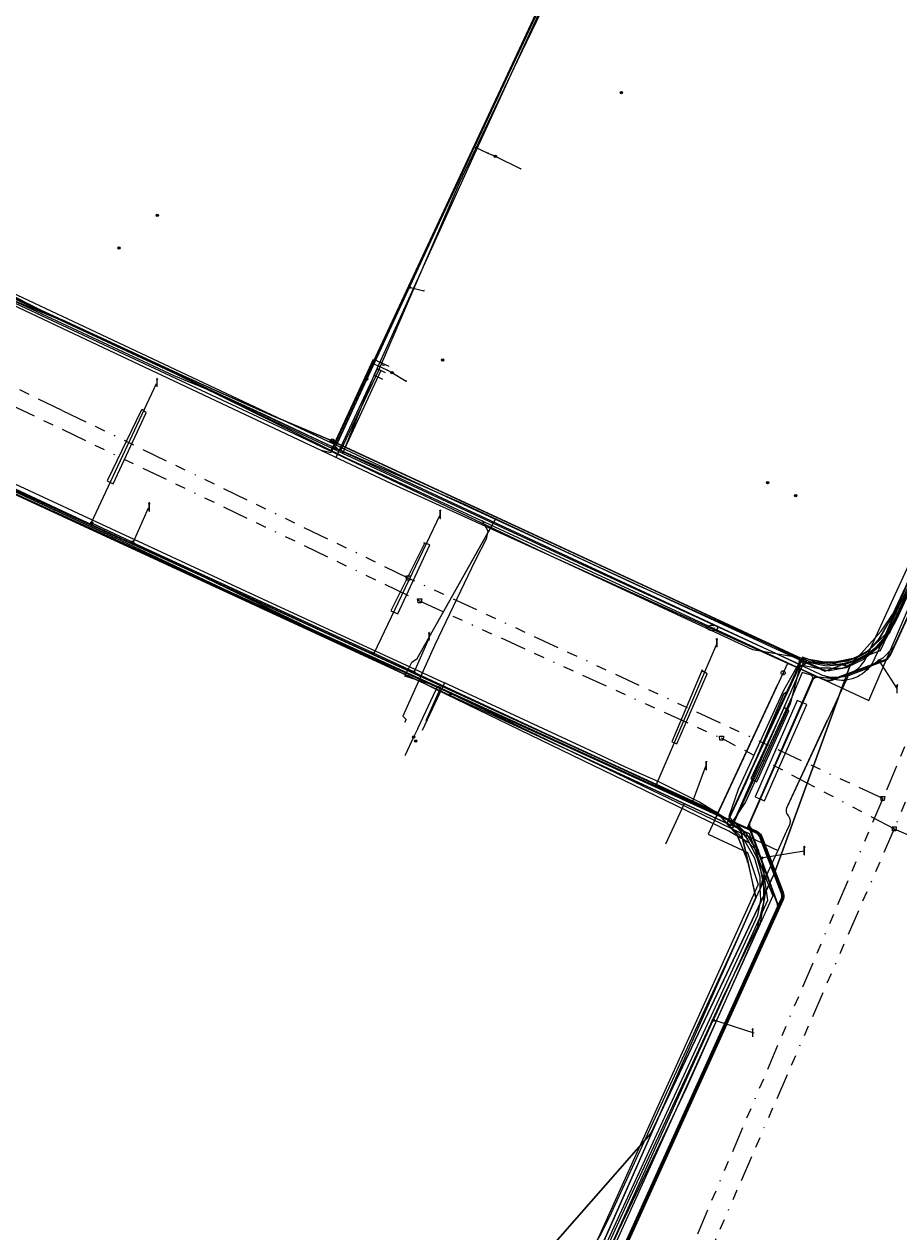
# Model space of a CAD drawing. Header units: metres. Extents: x 151922 to 154458, y 463415 to 464223.
# Tile 42 of 164: x 152311 to 152395, y 463886 to 464002. Entities that reach past the tile are written whole.
import ezdxf
from ezdxf.enums import TextEntityAlignment as Align
from ezdxf.lldxf.tags import DXFTag

# ---------------------------------------------------------------- set-up
doc = ezdxf.new("R2010")
doc.units = ezdxf.units.M
doc.linetypes.add('RI-OVERIG-SO', pattern=[17, 5, -2, 2, -2, 0, -2, 2, -2])
doc.layers.get('0').update_dxf_attribs({"lineweight": 9})
for name, color, linetype, lineweight in [('B-PV-KL-DATA-G', 90, 'KL-DATA-SO', 9), ('B-PV-KL-DATA_DUCT-G', 90, 'Continuous', 9), ('B-PV-KL-DATA_HULPSTUK-S', 90, 'Continuous', 9), ('B-PV-KL-DATA_KABELBED-G', 90, 'Continuous', 9), ('B-PV-KL-DATA_MANTELBUIS-G', 90, 'Continuous', 9), ('B-PV-KL-ET_LS-G', 190, 'KL-LS-SO', 9), ('B-PV-KL-ET_LS-S', 190, 'Continuous', 9), ('B-PV-KL-ET_LS_HULPSTUK-S', 190, 'Continuous', 9), ('B-PV-KL-ET_LS_MANTELBUIS-G', 190, 'Continuous', 9), ('B-PV-KL-ET_MS-G', 130, 'KL-MS-SO', 9), ('B-PV-KL-ET_MS_MANTELBUIS-G', 130, 'Continuous', 9), ('B-PV-KL-GAS_LD-G', 50, 'KL-GAS_LD-SO', 9), ('B-PV-KL-GAS_LD_HULPSTUK-S', 50, 'Continuous', 9), ('B-PV-KL-GAS_LD_MANTELBUIS-G', 50, 'Continuous', 9), ('B-PV-KL-WATER-G', 170, 'KL-WATER-SO', 9), ('B-PV-KL-WATER-S', 170, 'Continuous', 9), ('B-PV-KL-WATER_HULPSTUK-S', 170, 'Continuous', 9), ('B-PV-KL-WATER_MANTELBUIS-G', 170, 'Continuous', 9), ('B-PV-OG-INFO-G', 7, 'Continuous', 9), ('B-PV-RI-VRIJVERVAL-G', 210, 'RI-OVERIG-SO', 9), ('B-PV-RI-VRIJVERVAL_HULPSTUK-S', 210, 'Continuous', 9)]:
    doc.layers.add(name, color=color, linetype=linetype, lineweight=lineweight)
doc.styles.add('NLCS-ISO', font='txt')
doc.styles.get("Standard").update_dxf_attribs({"font": 'arial.ttf'})
tags = doc.linetypes.add('KL-DATA-SO', pattern='A,4,-1,[101,NLCS.SHX,S=0.5,R=0,X=0,Y=0],-1,4,-1,["D",Standard,S=1,R=0,X=-0.25,Y=-0.5],-1.5', length=12.5).pattern_tags.tags
tags[18] = DXFTag(74, 10)
tags = doc.linetypes.add('KL-GAS_LD-SO', pattern='A,4,-1,[69,NLCS.SHX,S=0.5,R=0,X=0,Y=0],-1,4,-1,["L",Standard,S=1,R=0,X=0.25,Y=-0.5],-2', length=13).pattern_tags.tags
tags[18] = DXFTag(74, 10)
tags = doc.linetypes.add('KL-LS-SO', pattern='A,4,-1,[103,NLCS.SHX,S=0.75,R=0,X=0,Y=0],-1,4,-1,["L",Standard,S=1,R=0,X=0,Y=-0.5],-2', length=13).pattern_tags.tags
tags[18] = DXFTag(74, 10)
tags = doc.linetypes.add('KL-MS-SO', pattern='A,4,-1,[103,NLCS.SHX,S=0.75,R=0,X=0,Y=0],-1,4,-1,["M",Standard,S=1,R=0,X=0,Y=-0.5],-2', length=13).pattern_tags.tags
tags[18] = DXFTag(74, 10)
doc.linetypes.add('KL-WATER-SO', pattern='A,7,-0.5,[168,NLCS.SHX,S=0.75,R=0,X=0.75,Y=0],-2', length=9.5)

# ---------------------------------------------------------------- blocks, each defined once
blk = doc.blocks.new('SKL-WTB_HULP_T STUK-SO')
at = {"color": 0, "linetype": 'ByBlock', "lineweight": 18}
blk.add_circle((0, 0), 1, dxfattribs=at)
at = {"color": 0, "linetype": 'ByBlock', "lineweight": -2, "style": 'NLCS-ISO'}
blk.add_text('T', height=1, dxfattribs=at).set_placement((0, 0), align=Align.MIDDLE_CENTER)
at = {"color": 0, "linetype": 'ByBlock', "lineweight": 18, "style": 'NLCS-ISO', "flags": 1}
for tag, p in [('TYPE', (1.5, 0)), ('OMSCHRIJVING', (1.5, -3)), ('LABEL', (1.5, -1.5))]:
    blk.add_attdef(tag, p, '', height=1, dxfattribs=at)
blk = doc.blocks.new('SKL-WTB_HULP_MOF-SO')
at = {"linetype": 'ByBlock', "lineweight": 18}
h = blk.add_hatch(color=0, dxfattribs=at)
h.dxf.hatch_style = 1
h.paths.add_polyline_path([(-0.5625, 0, 1), (0.5625, 0, 1)])
at = {"color": 0, "linetype": 'ByBlock', "lineweight": 18}
blk.add_circle((0, 0), 0.5625, dxfattribs=at)
at = {"color": 0, "linetype": 'ByBlock', "lineweight": 18, "style": 'NLCS-ISO', "flags": 1}
for tag, p in [('TYPE', (1.5, 0)), ('OMSCHRIJVING', (1.5, -3)), ('LABEL', (1.5, -1.5))]:
    blk.add_attdef(tag, p, '', height=1, dxfattribs=at)
blk = doc.blocks.new('SKL-WTB_HULP_OVERLENGTE-SO')
at = {"color": 0, "linetype": 'ByBlock', "lineweight": 18}
for centre, radius in [((0, 0), 1), ((-0.42, 0), 0.417), ((0.42, 0), 0.417)]:
    blk.add_circle(centre, radius, dxfattribs=at)
at = {"color": 0, "linetype": 'ByBlock', "lineweight": 18, "style": 'NLCS-ISO', "flags": 1}
for tag, p in [('TYPE', (1.5, 0)), ('OMSCHRIJVING', (1.5, -3)), ('LABEL', (1.5, -1.5))]:
    blk.add_attdef(tag, p, '', height=1, dxfattribs=at)
blk = doc.blocks.new('SKL-WTB_HULP_AFSLUITER-SO')
at = {"color": 0, "linetype": 'ByBlock', "lineweight": 18}
blk.add_lwpolyline([(0, 0.8), (0, -0.8)], dxfattribs=at)
blk.add_circle((0, 0), 1, dxfattribs=at)
at = {"color": 0, "linetype": 'ByBlock', "lineweight": 18, "style": 'NLCS-ISO', "flags": 1}
for tag, p in [('TYPE', (1.5, 0)), ('OMSCHRIJVING', (1.5, -3)), ('LABEL', (1.5, -1.5))]:
    blk.add_attdef(tag, p, '', height=1, dxfattribs=at)
blk = doc.blocks.new('SKL-WATER_BRANDKRAAN_BRANDPUT-SO')
at = {"color": 0, "linetype": 'ByBlock', "lineweight": 18}
blk.add_ellipse((0, 0), major_axis=(2.5, 0), ratio=0.54, dxfattribs=at)
at = {"color": 0, "linetype": 'ByBlock', "lineweight": 18, "style": 'NLCS-ISO'}
blk.add_text('bk', height=1.5, dxfattribs=at).set_placement((0.16, 0), align=Align.MIDDLE_CENTER)
blk = doc.blocks.new('SKL-WTB_HULP_OVERIG-SO')
at = {"color": 0, "linetype": 'ByBlock', "lineweight": 18}
for points in [[(-0.14, 0.14), (0.14, -0.14)], [(0.14, 0.14), (-0.14, -0.14)]]:
    blk.add_lwpolyline(points, dxfattribs=at)
at = {"color": 0, "linetype": 'ByBlock', "lineweight": 18, "style": 'NLCS-ISO', "flags": 1}
for tag, p in [('TYPE', (1.5, 0)), ('OMSCHRIJVING', (1.5, -3)), ('LABEL', (1.5, -1.5))]:
    blk.add_attdef(tag, p, '', height=1, dxfattribs=at)
blk = doc.blocks.new('SRI-HULP_AFVOER_OPVANG-SO')
at = {"color": 0, "linetype": 'ByBlock', "lineweight": 18}
blk.add_lwpolyline([(-0.75, -1), (-1, 1), (1, 1), (0.75, -1)], close=True, dxfattribs=at)
at = {"color": 0, "linetype": 'ByBlock', "lineweight": 18, "style": 'NLCS-ISO', "flags": 1}
for tag, p in [('TYPE', (1.5, 0)), ('OMSCHRIJVING', (1.5, -3)), ('LABEL', (1.5, -1.5))]:
    blk.add_attdef(tag, p, '', height=1, dxfattribs=at)
blk = doc.blocks.new('SKL-ET_LS_MAST-SO')
for p, q in [((-0.05, 2.07), (0.05, 2.07)), ((-0.05, -2), (0.05, -2))]:
    blk.add_line(p, q)
for points in [[(-0.18, 1.76), (-0.22, 1.76), (-0.22, 1.84), (-0.18, 1.84), (-0.18, 1.79)], [(-0.18, 1.49), (-0.22, 1.49), (-0.22, 1.57), (-0.18, 1.57), (-0.18, 1.52)], [(-0.18, 1.79), (-0.05, 1.79)], [(-0.18, 1.76), (-0.05, 1.76)], [(-0.18, 1.52), (-0.05, 1.52)], [(-0.18, 1.49), (-0.05, 1.49)], [(-0.05, -2), (-0.05, 2.07)], [(0.05, -2), (0.05, 2.07)], [(0.18, 1.92), (0.05, 1.92)], [(0.18, 1.89), (0.05, 1.89)], [(0.18, 1.66), (0.05, 1.66)], [(0.18, 1.63), (0.05, 1.63)], [(0.18, 1.39), (0.05, 1.39)], [(0.18, 1.36), (0.05, 1.36)], [(0.18, 1.89), (0.22, 1.89), (0.22, 1.97), (0.18, 1.97), (0.18, 1.92)], [(0.18, 1.63), (0.22, 1.63), (0.22, 1.71), (0.18, 1.71), (0.18, 1.66)], [(0.18, 1.36), (0.22, 1.36), (0.22, 1.44), (0.18, 1.44), (0.18, 1.39)]]:
    blk.add_lwpolyline(points)

msp = doc.modelspace()

# ---------------------------------------------------------------- linework, layer by layer
at = {"layer": 'B-PV-KL-DATA-G', "ltscale": 0.5, "flags": 128}
for points in [[(152468.663, 464088.189), (152457.3, 464063.1), (152446.3, 464039), (152429.9, 464002.7), (152427.7, 463996.5), (152424.6, 463997.2), (152423.5, 463992.9), (152417.1, 463987.3), (152412.7, 463983.2), (152411.7, 463982.4), (152396.1, 463949), (152393.9, 463943.8), (152392.2, 463942.2), (152390.9, 463941.5), (152389, 463941.1), (152387.2, 463941.1), (152385.9, 463941.6), (152385.2, 463939.9), (152378.7, 463925.9), (152379.9, 463925), (152380.6, 463922), (152381.4, 463918.5), (152364.7, 463880.8), (152361.4, 463877.9), (152317.5, 463844.9), (152314.733, 463842.839)], [(152468.604, 464088.214), (152468.441, 464087.846), (152468.024, 464086.976), (152467.308, 464085.316), (152466.961, 464084.548), (152460.999, 464071.343), (152456.238, 464060.871), (152442.574, 464030.795), (152440.468, 464026.238), (152437.453, 464019.541), (152429.471, 464001.98), (152427.402, 463996.437), (152423.892, 463996.037), (152423.167, 463992.542), (152420.598, 463989.985), (152419.073, 463990.075), (152416.386, 463990.878), (152414.838, 463991.064), (152409.339, 463986.985), (152409.129, 463986.75), (152409.148, 463986.231), (152410.467, 463984.922), (152411.462, 463983.75), (152411.973, 463982.788), (152411.901, 463981.952), (152411.23, 463980.614), (152408.49, 463974.808), (152394.951, 463945.293), (152393.786, 463943.204), (152392.107, 463941.708), (152389.69, 463940.517), (152387.492, 463940.571), (152385.727, 463941.347), (152383.121, 463942.617), (152370.007, 463948.519), (152353.204, 463956.358), (152341.526, 463961.47), (152339.968, 463962.156), (152334.25, 463964.865), (152329.061, 463967.232), (152325.642, 463968.834), (152323.784, 463969.717)], [(152468.639, 464088.199), (152446.3, 464039), (152429.9, 464002.7), (152427.7, 463996.5), (152424.6, 463997.2), (152423.5, 463992.9), (152417.1, 463987.3), (152411.8, 463982.4), (152396.1, 463949), (152393.9, 463943.8), (152392.2, 463942.2), (152390.9, 463941.4), (152389, 463941.1), (152387.2, 463941.1), (152385.9, 463941.6), (152378.7, 463925.9), (152379.9, 463925), (152380.6, 463922)], [(152468.647, 464088.195), (152446.337, 464038.971), (152429.857, 464002.684), (152427.686, 463996.485), (152424.581, 463997.156), (152423.496, 463992.883), (152417.069, 463987.304), (152411.754, 463982.367), (152396.071, 463949.039), (152393.872, 463943.808), (152392.156, 463942.168), (152390.912, 463941.447), (152389.036, 463941.115), (152387.197, 463941.11), (152385.932, 463941.569), (152378.738, 463925.896), (152379.917, 463925.018), (152380.62, 463921.972)], [(152390.422, 463940.724), (152393.451, 463944.106), (152397.376, 463949.862), (152407.679, 463969.779), (152420.745, 463982.402), (152442.161, 464017.779), (152444.615, 464024.158), (152467.138, 464073.666), (152471.68, 464083.3), (152473.248, 464086.23)], [(152385.727, 463941.347), (152387.492, 463940.571), (152389.69, 463940.517), (152392.107, 463941.708), (152393.786, 463943.204), (152394.951, 463945.293), (152408.49, 463974.808), (152411.23, 463980.614), (152411.901, 463981.952), (152411.973, 463982.788), (152411.462, 463983.75), (152410.467, 463984.922), (152409.148, 463986.231), (152409.129, 463986.75), (152409.339, 463986.985), (152414.838, 463991.064), (152416.386, 463990.878), (152419.073, 463990.075), (152420.598, 463989.985), (152423.167, 463992.542), (152423.892, 463996.037), (152427.402, 463996.437), (152429.471, 464001.98), (152437.453, 464019.541), (152440.468, 464026.238), (152442.574, 464030.795), (152454.782, 464057.667), (152455.219, 464058.628), (152456.238, 464060.871)], [(152314.733, 463973.974), (152313.247, 463974.672), (152307.136, 463977.777), (152306.506, 463978.102), (152296.674, 463982.524), (152291.454, 463985.023), (152280.848, 463989.734), (152275.053, 463992.303), (152255.236, 464001.527), (152242.565, 464007.433), (152238.254, 464009.567), (152232.152, 464012.207), (152223.352, 464016.191), (152218.454, 464018.403), (152212.13, 464021.386), (152194.584, 464029.47), (152194.239, 464030.627), (152194.223, 464032.172), (152197.002, 464037.69)], [(152200.64, 464025.965), (152201.206, 464027.182), (152202.278, 464026.653), (152210.472, 464022.812), (152213.554, 464021.386), (152214.759, 464021.825), (152215.852, 464021.319), (152216.732, 464019.916), (152232.593, 464012.579), (152238.029, 464010.038), (152259.522, 464000.062), (152259.493, 464000), (152275.28, 463992.672), (152299.319, 463981.143), (152314.733, 463974.007)], [(152341.526, 463961.47), (152345.154, 463969.126), (152352.922, 463987.177), (152358.497, 463998.912), (152362.587, 464007.423)], [(152344.733, 463968.689), (152354.242, 463989.648), (152362.486, 464007.646), (152363.608, 464007.124)], [(152314.733, 463974.007), (152325.821, 463968.874), (152334.195, 463965.138), (152340.413, 463962.512), (152385.426, 463941.627), (152386.707, 463941.11), (152388.763, 463940.861), (152389.932, 463941.002), (152391.055, 463941.351), (152392.097, 463941.899), (152393.023, 463942.626), (152393.802, 463943.508), (152394.409, 463944.517), (152394.421, 463944.533), (152396.46, 463948.765), (152412.092, 463982.645), (152421.221, 463989.809), (152423.276, 463991.55), (152424.296, 463996.798), (152426.934, 463996.423), (152427.247, 463997.663), (152427.736, 463998.745), (152427.487, 463998.823), (152426.663, 463999.013), (152426.136, 463998.849)], [(152314.733, 463974.007), (152325.821, 463968.874), (152334.195, 463965.138), (152340.413, 463962.512), (152385.426, 463941.627), (152386.707, 463941.11), (152386.817, 463941.134), (152387.807, 463941.073), (152388.609, 463941.03), (152390.255, 463941.255), (152391.292, 463941.661), (152392.05, 463942.035), (152392.884, 463942.879), (152393.374, 463943.529), (152394.539, 463945.564), (152399.079, 463955.432), (152406.46, 463971.386), (152408.502, 463975.08), (152410.864, 463980.464), (152411.092, 463980.771), (152411.785, 463981.058), (152418.752, 463989.447), (152422.887, 463992.775), (152423.638, 463996.187), (152424.217, 463996.93), (152424.835, 463996.952), (152427.334, 463996.825), (152428.067, 463998.642), (152427.487, 463998.823), (152426.663, 463999.013), (152426.136, 463998.849)], [(152274.722, 463993.13), (152274.643, 463992.968), (152275.28, 463992.672), (152275.731, 463992.456), (152299.319, 463981.143), (152314.733, 463974.007)], [(152274.722, 463993.13), (152274.643, 463992.968), (152275.28, 463992.672), (152275.731, 463992.456), (152299.319, 463981.143), (152314.733, 463974.007)], [(152289.679, 463985.231), (152314.733, 463973.52)], [(152314.733, 463973.658), (152296.597, 463982.117)], [(152314.733, 463973.974), (152313.247, 463974.672), (152307.136, 463977.777), (152306.506, 463978.102)], [(152408.552, 463974.897), (152403.089, 463963.011), (152397.87, 463951.634), (152394.765, 463944.928), (152393.373, 463942.719), (152391.8, 463941.39), (152390.088, 463940.568), (152388.458, 463940.283)], [(152314.733, 463974.007), (152325.821, 463968.874), (152334.195, 463965.138), (152340.366, 463962.532), (152340.701, 463962.378)], [(152323.784, 463969.717), (152314.733, 463973.974)], [(152323.784, 463969.717), (152314.733, 463973.974)], [(152325.512, 463968.63), (152314.733, 463973.658)], [(152314.733, 463973.52), (152337.021, 463963.102), (152361.636, 463951.377), (152381.097, 463942.315), (152390.422, 463940.724)], [(152276.883, 463963.994), (152278.4, 463966.3), (152279.5, 463968.8), (152280.7, 463971.2), (152314.733, 463955.587)], [(152280.651, 463971.229), (152314.733, 463955.572)], [(152341.526, 463961.47), (152339.968, 463962.156), (152334.25, 463964.865), (152329.061, 463967.232), (152325.642, 463968.834), (152323.784, 463969.717)], [(152345.727, 463969.6), (152345.416, 463969.734)], [(152328.989, 463967.201), (152325.512, 463968.63)], [(152341.731, 463961.179), (152344.733, 463968.689), (152345.544, 463968.312)], [(152334.175, 463964.708), (152328.989, 463967.201)], [(152339.8, 463962.072), (152334.175, 463964.708)], [(152341.731, 463961.179), (152339.8, 463962.072)], [(152356.402, 463954.866), (152353.204, 463956.358), (152341.526, 463961.47)], [(152385.681, 463940.848), (152364.408, 463950.636), (152341.731, 463961.179)], [(152308.885, 463958.86), (152314.733, 463956.152)], [(152314.733, 463956.152), (152316.744, 463955.221)], [(152314.733, 463955.587), (152377.7, 463926.7), (152379.6, 463924.5), (152380.6, 463922)], [(152314.733, 463955.572), (152377.667, 463926.663), (152379.57, 463924.51), (152380.62, 463921.972)], [(152316.744, 463955.221), (152332.816, 463947.736), (152351.48, 463939.137)], [(152351.141, 463938.671), (152347.66, 463939.755), (152348.349, 463941.1), (152348.866, 463941.467), (152356.402, 463954.866)], [(152385.727, 463941.347), (152383.121, 463942.617), (152370.007, 463948.519), (152356.402, 463954.866)], [(152385.727, 463941.347), (152384.071, 463938.383), (152379.695, 463928.875), (152378.799, 463926.287), (152380.182, 463924.795), (152381.665, 463922.084), (152382.307, 463918.862), (152381.812, 463916.045), (152374.715, 463900.137), (152368.222, 463886.469), (152366.644, 463882.984), (152365.53, 463881.222), (152364.091, 463880.018), (152347.264, 463867.209), (152337.696, 463859.934), (152330.482, 463854.584), (152325.001, 463850.8), (152323.978, 463850.3), (152314.733, 463843.203)], [(152314.733, 463843.603), (152323.414, 463850.315), (152347.943, 463869.137), (152371.32, 463895.798), (152383.16, 463920.76), (152390.422, 463940.724)], [(152379.138, 463925.693), (152380.42, 463927.61), (152384.748, 463937.154), (152385.681, 463940.848)], [(152385.681, 463940.848), (152386.87, 463940.627), (152388.458, 463940.283)], [(152351.48, 463939.137), (152349.341, 463934.537)], [(152349.721, 463935.497), (152351.141, 463938.671)], [(152379.138, 463925.693), (152376.003, 463927.651), (152372.075, 463929.61), (152368.871, 463931.017), (152365.485, 463932.614), (152351.48, 463939.137)], [(152330.095, 463854.502), (152338.07, 463860.541), (152347.673, 463867.835), (152357.567, 463875.179), (152359.537, 463876.852), (152363.841, 463880.143), (152365.421, 463881.687), (152366.676, 463883.9), (152369.335, 463889.692), (152374.573, 463900.931), (152378.243, 463908.849), (152380.412, 463913.337), (152381.61, 463915.692), (152382.165, 463918.031), (152382.188, 463920.118), (152381.525, 463922.302), (152380.566, 463924.147), (152379.138, 463925.693)], [(152380.6, 463922), (152381.4, 463918.5), (152364.7, 463880.8), (152361.4, 463877.9), (152317.5, 463844.9), (152314.733, 463842.839)], [(152380.6, 463921.9), (152380.6, 463922), (152381.4, 463918.5), (152364.7, 463880.8), (152361.4, 463877.9), (152317.5, 463844.9), (152314.733, 463842.839)], [(152380.62, 463921.972), (152381.374, 463918.453), (152364.748, 463880.808), (152361.442, 463877.894), (152317.467, 463844.864), (152314.733, 463842.833)]]:
    msp.add_lwpolyline(points, dxfattribs=at)
at = {"layer": 'B-PV-KL-DATA_DUCT-G', "ltscale": 0.5, "flags": 128}
for points in [[(152215.307, 464021.571), (152215.852, 464021.319), (152216.732, 464019.916), (152232.593, 464012.579), (152238.029, 464010.038), (152259.522, 464000.062), (152259.493, 464000), (152274.643, 463992.968), (152275.731, 463992.456), (152299.319, 463981.143), (152314.733, 463974.012)], [(152274.722, 463993.13), (152274.643, 463992.968), (152275.731, 463992.456), (152299.319, 463981.143), (152314.733, 463974.012)], [(152314.733, 463974.012), (152326.301, 463968.66), (152329.352, 463967.3), (152334.836, 463964.867), (152340.366, 463962.532), (152385.426, 463941.627), (152386.707, 463941.11), (152388.763, 463940.861), (152389.932, 463941.002), (152391.055, 463941.351), (152392.097, 463941.899), (152393.023, 463942.626), (152393.802, 463943.508), (152394.421, 463944.533), (152396.46, 463948.765), (152412.092, 463982.645), (152412.97, 463982.24), (152435.352, 463964.693), (152439.781, 463960.089), (152440.404, 463959.375)], [(152397.832, 463952.721), (152394.257, 463945.071), (152393.161, 463943.246), (152392.05, 463942.035), (152390.255, 463941.255), (152388.609, 463941.03), (152386.707, 463941.11), (152385.426, 463941.627), (152340.366, 463962.532), (152334.836, 463964.867), (152329.352, 463967.3), (152326.301, 463968.66), (152314.733, 463974.012)]]:
    msp.add_lwpolyline(points, dxfattribs=at)
at = {"layer": 'B-PV-KL-DATA_KABELBED-G', "ltscale": 0.5, "flags": 128}
for points in [[(152364.194, 464006.015), (152361.932, 464007.012), (152361.234, 464005.503), (152348.775, 463978.577), (152342.817, 463965.701), (152341.169, 463962.14), (152362.068, 463952.457), (152385.635, 463941.538), (152385.41, 463940.521)], [(152363.149, 464006.141), (152361.861, 464006.69), (152354.358, 463990.656)], [(152314.733, 463955.417), (152297.189, 463963.555), (152281.201, 463970.973), (152275.221, 463973.753), (152256.674, 463982.275), (152243.337, 463988.558), (152239.244, 463990.868), (152213.91, 464002.61), (152211.837, 463998.139), (152211.196, 463998.338)], [(152314.733, 463955.417), (152281.201, 463970.973), (152275.221, 463973.753), (152256.674, 463982.275), (152243.337, 463988.558), (152239.244, 463990.868), (152214.856, 464002.171), (152214.457, 464002.271)], [(152344.682, 463969.79), (152348.092, 463977.143), (152354.358, 463990.656)], [(152354.358, 463990.656), (152355.65, 463990.054)], [(152355.65, 463990.054), (152356.369, 463989.742)], [(152356.369, 463989.742), (152358.815, 463988.545)], [(152294.602, 463982.391), (152295.597, 463981.911), (152314.421, 463974.075), (152314.7, 463973.945)], [(152299.319, 463981.143), (152314.733, 463974.012)], [(152390.347, 463939.951), (152390.593, 463940.072), (152390.829, 463940.212), (152391.053, 463940.371), (152391.263, 463940.547), (152391.458, 463940.74), (152391.637, 463940.947), (152391.799, 463941.169), (152391.943, 463941.402), (152392.067, 463941.647), (152394.802, 463947.601), (152400.037, 463959), (152400.553, 463960.124), (152402.6, 463964.273), (152409.056, 463978.458)], [(152348.092, 463977.143), (152349.498, 463976.82)], [(152386.707, 463941.11), (152388.763, 463940.861), (152389.932, 463941.002), (152391.055, 463941.351), (152392.097, 463941.899), (152393.023, 463942.626), (152393.802, 463943.508), (152394.421, 463944.533), (152396.46, 463948.765), (152408.372, 463974.583)], [(152314.7, 463955.665), (152293.461, 463965.592), (152282.615, 463970.494), (152281.699, 463970.908), (152275.063, 463973.907)], [(152314.7, 463973.945), (152336.479, 463963.787), (152340.934, 463961.709)], [(152314.733, 463974.012), (152326.301, 463968.66)], [(152344.682, 463969.79), (152342.791, 463965.712), (152340.934, 463961.709)], [(152344.682, 463969.79), (152345.956, 463969.199)], [(152326.301, 463968.66), (152329.352, 463967.3)], [(152345.956, 463969.199), (152346.438, 463968.955)], [(152346.438, 463968.955), (152347.802, 463968.137)], [(152329.352, 463967.3), (152334.836, 463964.867)], [(152334.836, 463964.867), (152340.366, 463962.532)], [(152403.886, 463964.723), (152394.761, 463945.017), (152394.277, 463943.988), (152393.167, 463942.576), (152391.699, 463941.507), (152389.995, 463940.877), (152388.184, 463940.735), (152386.42, 463941.087), (152385.41, 463940.521)], [(152340.366, 463962.532), (152340.701, 463962.378)], [(152340.701, 463962.378), (152385.426, 463941.627), (152386.707, 463941.11)], [(152340.934, 463961.709), (152341.73, 463961.338), (152342.255, 463961.093)], [(152342.255, 463961.093), (152351.773, 463956.655), (152364.238, 463950.842), (152381.558, 463942.765), (152387.531, 463939.981), (152387.781, 463939.876), (152388.038, 463939.791)], [(152348.015, 463939.78), (152328.524, 463949.204), (152314.7, 463955.665)], [(152362.294, 463882.427), (152365.548, 463881.959), (152378.996, 463911.194), (152381.595, 463916.779), (152381.873, 463918.281), (152381.832, 463919.431), (152381.819, 463920.432), (152381.304, 463922.239), (152380.372, 463923.871), (152379.702, 463924.617), (152378.619, 463925.616), (152347.818, 463939.869), (152319.894, 463953.022), (152314.733, 463955.417)], [(152379.702, 463924.617), (152378.619, 463925.616), (152347.818, 463939.869), (152319.894, 463953.022), (152314.733, 463955.417)], [(152397.832, 463952.721), (152394.257, 463945.071)], [(152396.275, 463948.859), (152392.604, 463941.054), (152392.452, 463940.814), (152392.28, 463940.588), (152392.09, 463940.377), (152391.883, 463940.182), (152391.66, 463940.006), (152391.423, 463939.85), (152391.174, 463939.713), (152390.914, 463939.598), (152390.645, 463939.506), (152390.37, 463939.436), (152390.089, 463939.39)], [(152394.257, 463945.071), (152393.161, 463943.246)], [(152393.161, 463943.246), (152392.05, 463942.035), (152390.255, 463941.255), (152388.609, 463941.03), (152386.707, 463941.11)], [(152385.41, 463940.521), (152384.357, 463938.22), (152384.049, 463938.051), (152380.454, 463929.528), (152378.619, 463925.616), (152379.702, 463924.617)], [(152381.859, 463919.413), (152382.212, 463920.656), (152382.198, 463921.317), (152381.973, 463921.991), (152381.792, 463922.475), (152381.433, 463923.073), (152381.081, 463923.403), (152380.743, 463923.756), (152380.408, 463923.948), (152378.798, 463924.874), (152350.678, 463938.496), (152348.019, 463939.784)], [(152390.089, 463939.395), (152390.085, 463939.386), (152384.362, 463927.085), (152384.342, 463927.037), (152384.326, 463926.987), (152384.315, 463926.936), (152384.309, 463926.885), (152384.307, 463926.833), (152384.309, 463926.781), (152384.316, 463926.729), (152384.328, 463926.679), (152384.344, 463926.629), (152384.364, 463926.581), (152384.389, 463926.535), (152384.417, 463926.492), (152384.526, 463926.338), (152384.57, 463926.27), (152384.608, 463926.198), (152384.639, 463926.123), (152384.664, 463926.046), (152384.682, 463925.967), (152384.693, 463925.887), (152384.697, 463925.806), (152384.694, 463925.725), (152384.684, 463925.645), (152384.667, 463925.565), (152384.643, 463925.488), (152384.612, 463925.413), (152384.364, 463924.874), (152384.298, 463924.732), (152383.508, 463923.013), (152383.508, 463923.013)], [(152389.397, 463939.373), (152389.113, 463939.41), (152388.832, 463939.47), (152388.557, 463939.554), (152388.291, 463939.661), (152388.035, 463939.79)], [(152388.038, 463939.791), (152388.325, 463939.723), (152388.617, 463939.679), (152388.912, 463939.661), (152389.207, 463939.669), (152389.5, 463939.702), (152389.789, 463939.76), (152390.072, 463939.844), (152390.347, 463939.951)], [(152390.09, 463939.386), (152390.085, 463939.386), (152389.856, 463939.366), (152389.626, 463939.362), (152389.397, 463939.373)], [(152390.347, 463939.95), (152390.089, 463939.395)], [(152348.923, 463934.731), (152350.678, 463938.496), (152350.781, 463938.716)], [(152350.781, 463938.716), (152352.088, 463938.088)], [(152352.088, 463938.088), (152380.619, 463924.401), (152380.642, 463924.39)], [(152348.923, 463934.731), (152348.513, 463933.908)], [(152384.507, 463927.397), (152388.302, 463935.555)], [(152348.513, 463933.908), (152347.713, 463932.162)], [(152362.294, 463882.427), (152365.548, 463881.959), (152378.996, 463911.194), (152381.595, 463916.779), (152381.873, 463918.281), (152381.832, 463919.431), (152381.819, 463920.432), (152381.304, 463922.239), (152380.372, 463923.871), (152379.702, 463924.617)], [(152380.642, 463924.39), (152383.508, 463923.013), (152383.509, 463923.013)], [(152383.508, 463923.013), (152383.1, 463922.122), (152381.858, 463919.394)], [(152381.858, 463919.394), (152381.764, 463919.213), (152379.435, 463914.14)], [(152379.435, 463914.14), (152367.305, 463887.729), (152366.516, 463886.166), (152365.614, 463884.665), (152364.604, 463883.235), (152363.491, 463881.883), (152362.493, 463880.824), (152361.433, 463879.829), (152360.312, 463878.901)]]:
    msp.add_lwpolyline(points, dxfattribs=at)
at = {"layer": 'B-PV-KL-DATA_MANTELBUIS-G', "ltscale": 0.5, "flags": 128}
for points in [[(152390.422, 463940.724), (152393.451, 463944.106), (152397.376, 463949.862), (152407.679, 463969.779), (152420.744, 463982.402), (152442.161, 464017.779)], [(152289.679, 463985.231), (152314.733, 463973.52)], [(152348.775, 463978.577), (152351.362, 463984.169)], [(152314.733, 463973.52), (152337.021, 463963.102), (152361.636, 463951.377), (152381.097, 463942.315), (152390.422, 463940.724)], [(152326.301, 463968.66), (152329.352, 463967.3)], [(152334.836, 463964.867), (152340.366, 463962.532)], [(152314.733, 463955.417), (152297.189, 463963.555)], [(152319.894, 463953.022), (152314.733, 463955.417)], [(152348.866, 463941.467), (152356.281, 463954.651)], [(152390.422, 463940.724), (152383.16, 463920.759), (152371.32, 463895.798), (152347.943, 463869.137), (152314.733, 463843.567)], [(152384.071, 463938.383), (152379.695, 463928.875)], [(152384.049, 463938.051), (152380.454, 463929.528)], [(152384.507, 463927.397), (152388.302, 463935.555)]]:
    msp.add_lwpolyline(points, dxfattribs=at)
at = {"layer": 'B-PV-KL-ET_LS-G', "ltscale": 0.5, "flags": 128}
for points in [[(152235.826, 464010.08), (152296.026, 463982.054), (152314.733, 463973.221)], [(152363.183, 464006.214), (152361.824, 464006.848), (152340.566, 463961.244), (152339.677, 463961.465), (152339.668, 463961.447)], [(152425.261, 463996.228), (152424.712, 463996.051), (152417.748, 463997.494), (152417.572, 463997.468), (152417.417, 463997.381), (152417.302, 463997.246), (152417.242, 463997.079), (152417.233, 463996.905), (152417.26, 463988.484), (152417.201, 463988.137), (152417.024, 463987.831), (152416.823, 463987.641), (152412.118, 463983.76), (152412.048, 463983.705), (152411.847, 463983.497), (152411.575, 463982.989), (152411.505, 463982.417), (152411.836, 463980.752), (152411.661, 463979.644), (152410.792, 463977.714), (152394.297, 463941.806), (152394.222, 463941.671), (152394.125, 463941.548), (152394.01, 463941.442), (152393.88, 463941.354), (152393.738, 463941.289), (152388.657, 463939.406), (152388.507, 463939.364), (152388.351, 463939.345), (152388.194, 463939.351), (152388.04, 463939.382), (152387.893, 463939.436), (152387.504, 463939.613), (152387.421, 463939.642), (152387.334, 463939.656), (152387.247, 463939.655), (152387.16, 463939.638), (152387.078, 463939.607), (152387.003, 463939.562), (152386.937, 463939.504), (152386.882, 463939.435), (152386.839, 463939.358), (152380.829, 463925.659), (152380.802, 463925.576), (152380.792, 463925.489), (152380.798, 463925.402), (152380.821, 463925.318), (152380.86, 463925.239), (152380.914, 463925.17), (152380.98, 463925.113), (152381.054, 463925.068), (152381.452, 463924.887), (152381.601, 463924.804), (152381.736, 463924.699), (152381.853, 463924.574), (152381.949, 463924.433), (152382.022, 463924.277), (152384.027, 463919.013), (152384.073, 463918.854), (152384.094, 463918.69), (152384.089, 463918.524), (152384.058, 463918.362), (152384.001, 463918.204), (152367.819, 463882.493), (152367.794, 463882.45), (152367.762, 463882.413), (152367.743, 463882.397), (152367.751, 463882.404), (152366.154, 463881.192), (152316.311, 463843.916), (152314.965, 463842.878), (152323.078, 463832.308), (152324.391, 463829.715)], [(152242.997, 463988.535), (152289.018, 463967.006), (152314.733, 463955.258)], [(152314.733, 463973.221), (152346.45, 463958.245), (152386.547, 463940.046), (152386.706, 463939.934), (152386.765, 463939.857), (152386.834, 463939.677), (152386.83, 463939.483), (152386.799, 463939.391), (152380.753, 463925.587), (152380.749, 463925.394), (152380.774, 463925.3), (152380.877, 463925.136), (152381.033, 463925.023), (152381.574, 463924.762), (152381.702, 463924.662), (152381.814, 463924.543), (152381.906, 463924.408), (152381.975, 463924.26), (152383.98, 463918.995), (152384.024, 463918.844), (152384.044, 463918.688), (152384.039, 463918.53), (152384.01, 463918.375), (152383.955, 463918.226), (152367.741, 463882.464), (152366.124, 463881.232), (152316.222, 463843.963), (152314.839, 463842.878), (152323.002, 463832.332), (152324.299, 463829.645)], [(152345.831, 463968.931), (152345.015, 463969.31), (152341.056, 463960.792)], [(152314.733, 463955.203), (152288.997, 463966.961), (152287.904, 463967.472), (152286.834, 463965.172)], [(152314.733, 463955.154), (152287.928, 463967.406), (152286.879, 463965.152)], [(152317.561, 463954.542), (152323.806, 463967.913)], [(152405.307, 463965.12), (152394.639, 463942.558), (152393.598, 463941.503), (152393.238, 463941.262), (152393.238, 463941.277), (152392.177, 463940.507), (152391.316, 463940.172), (152390.116, 463939.736), (152388.614, 463939.546), (152387.374, 463939.686), (152385.872, 463940.122), (152384.872, 463937.745), (152379.327, 463925.761)], [(152321.604, 463952.666), (152323.045, 463955.934), (152323.145, 463955.934)], [(152314.733, 463955.258), (152381.41, 463924.796), (152381.546, 463924.721), (152381.669, 463924.625), (152381.775, 463924.512), (152381.863, 463924.383), (152381.928, 463924.242), (152383.933, 463918.977), (152383.975, 463918.834), (152383.994, 463918.685), (152383.99, 463918.535), (152383.962, 463918.388), (152383.565, 463917.487)], [(152314.733, 463842.985), (152316.135, 463844.081), (152366.064, 463881.312), (152367.666, 463882.53), (152383.863, 463918.265), (152383.914, 463918.402), (152383.94, 463918.54), (152383.944, 463918.682), (152383.926, 463918.824), (152383.886, 463918.961), (152381.882, 463924.223), (152381.819, 463924.358), (152381.736, 463924.481), (152381.635, 463924.588), (152381.518, 463924.679), (152381.388, 463924.751), (152314.733, 463955.203)], [(152314.733, 463843.084), (152316.135, 463844.163), (152366.034, 463881.352), (152367.626, 463882.561), (152383.817, 463918.284), (152383.866, 463918.415), (152383.89, 463918.545), (152383.894, 463918.68), (152383.877, 463918.814), (152383.839, 463918.945), (152381.836, 463924.204), (152381.775, 463924.333), (152381.697, 463924.45), (152381.601, 463924.551), (152381.49, 463924.637), (152381.365, 463924.706), (152343.162, 463942.16), (152314.733, 463955.154)], [(152321.424, 463952.676), (152317.541, 463954.512), (152317.501, 463954.477)], [(152344.741, 463941.988), (152351.086, 463955.268)], [(152344.601, 463941.998), (152321.484, 463952.631)], [(152348.584, 463940.162), (152350.025, 463943.434), (152350.025, 463943.334)], [(152371.822, 463929.293), (152377.686, 463942.954)], [(152348.544, 463940.192), (152344.601, 463942.018), (152344.721, 463941.958)], [(152393.218, 463941.267), (152394.959, 463938.575)], [(152393.238, 463941.277), (152393.238, 463941.287), (152393.258, 463941.267)], [(152371.922, 463929.273), (152348.444, 463940.192)], [(152375.324, 463927.657), (152376.585, 463931.12)], [(152375.404, 463927.597), (152371.862, 463929.273)], [(152379.267, 463925.761), (152375.384, 463927.637), (152375.264, 463927.607)], [(152379.327, 463925.806), (152380.488, 463924.65), (152381.049, 463923.689), (152381.629, 463923.109), (152381.829, 463922.343)], [(152381.929, 463922.313), (152386.053, 463922.989)], [(152377.406, 463906.867), (152382.55, 463918.25), (152381.969, 463922.193), (152381.969, 463922.288), (152381.949, 463922.303)], [(152383.565, 463917.487), (152367.704, 463882.497), (152366.094, 463881.272), (152316.197, 463844.022), (152314.751, 463842.878), (152322.902, 463832.355), (152324.213, 463829.58)], [(152377.346, 463906.731), (152381.209, 463905.481)], [(152365.817, 463881.272), (152377.306, 463906.691)]]:
    msp.add_lwpolyline(points, dxfattribs=at)
at = {"layer": 'B-PV-KL-ET_LS_MANTELBUIS-G', "ltscale": 0.5, "flags": 128}
for points in [[(152322.325, 463965.291), (152319.062, 463958.555), (152319.642, 463958.265), (152322.825, 463965.095), (152322.425, 463965.386), (152322.325, 463965.291)], [(152349.605, 463952.591), (152346.323, 463946.051), (152347.003, 463945.761), (152350.085, 463952.396), (152349.505, 463952.591), (152349.605, 463952.591)], [(152376.245, 463940.377), (152373.343, 463933.447), (152373.823, 463933.256), (152376.725, 463939.992), (152376.245, 463940.277), (152376.245, 463940.377)], [(152376.245, 463940.277), (152376.245, 463940.182), (152376.325, 463940.282), (152376.245, 463940.277)], [(152385.39, 463937.43), (152381.333, 463928.181), (152382.249, 463927.779), (152386.306, 463937.028), (152385.39, 463937.43)], [(152384.171, 463936.814), (152380.909, 463929.889), (152381.489, 463929.599), (152384.571, 463936.429), (152384.171, 463936.719), (152384.171, 463936.814)]]:
    msp.add_lwpolyline(points, dxfattribs=at)
at = {"layer": 'B-PV-KL-ET_MS-G', "ltscale": 0.5, "flags": 128}
for points in [[(152324.508, 463829.804), (152323.124, 463832.591), (152316.979, 463840.453), (152315.639, 463841.063), (152315.481, 463841.169), (152315.344, 463841.301), (152315.232, 463841.456), (152315.151, 463841.628), (152315.102, 463841.812), (152315.087, 463842.003), (152315.106, 463842.192), (152315.16, 463842.375), (152315.246, 463842.545), (152315.361, 463842.697), (152315.502, 463842.826), (152367.752, 463882.467), (152383.443, 463917.096), (152383.526, 463917.394), (152383.532, 463917.549), (152383.471, 463917.853), (152380.901, 463924.872), (152380.831, 463924.997), (152380.726, 463925.093), (152380.62, 463925.157), (152380.593, 463925.228), (152386.814, 463939.427), (152386.925, 463939.587), (152387.09, 463939.692), (152387.282, 463939.726), (152387.379, 463939.715), (152387.472, 463939.683), (152387.989, 463939.458), (152388.284, 463939.379), (152388.59, 463939.394), (152388.737, 463939.434), (152393.737, 463941.287), (152394.011, 463941.442), (152394.126, 463941.549), (152394.299, 463941.809), (152411.44, 463979.126), (152411.661, 463979.644), (152411.836, 463980.752), (152411.505, 463982.417), (152411.575, 463982.989), (152411.847, 463983.497), (152412.048, 463983.705), (152416.898, 463987.706), (152417.024, 463987.831), (152417.201, 463988.137), (152417.26, 463988.484), (152417.185, 463996.99), (152417.192, 463997.087), (152417.259, 463997.271), (152417.386, 463997.42), (152417.556, 463997.515), (152417.749, 463997.544), (152417.847, 463997.533), (152424.722, 463996.1), (152425.302, 463996.037), (152426.442, 463996.248), (152427.417, 463996.877), (152428.08, 463997.827), (152432.001, 464005.817)], [(152324.549, 463829.835), (152323.167, 463832.617), (152317.018, 463840.485), (152315.663, 463841.107), (152315.512, 463841.208), (152315.381, 463841.334), (152315.275, 463841.481), (152315.198, 463841.645), (152315.151, 463841.821), (152315.137, 463842.002), (152315.155, 463842.183), (152315.206, 463842.357), (152315.288, 463842.519), (152315.398, 463842.664), (152315.532, 463842.786), (152367.792, 463882.436), (152383.489, 463917.075), (152383.576, 463917.388), (152383.582, 463917.551), (152383.518, 463917.869), (152380.948, 463924.889), (152380.87, 463925.028), (152380.753, 463925.135), (152380.656, 463925.191), (152380.646, 463925.244), (152386.859, 463939.407), (152386.96, 463939.551), (152387.108, 463939.646), (152387.281, 463939.676), (152387.452, 463939.637), (152387.968, 463939.412), (152388.279, 463939.329), (152388.6, 463939.345), (152388.754, 463939.389), (152393.754, 463941.241), (152394.042, 463941.403), (152394.163, 463941.515), (152394.345, 463941.788), (152411.487, 463979.107), (152411.709, 463979.628), (152411.886, 463980.752), (152411.555, 463982.42), (152411.623, 463982.974), (152411.886, 463983.466), (152412.084, 463983.67), (152416.916, 463987.655), (152417.062, 463987.799), (152417.248, 463988.12), (152417.31, 463988.485), (152417.235, 463996.99), (152417.242, 463997.079), (152417.302, 463997.246), (152417.417, 463997.381), (152417.572, 463997.468), (152417.748, 463997.494), (152417.836, 463997.483), (152424.712, 463996.051), (152425.301, 463995.987), (152426.461, 463996.202), (152427.452, 463996.841), (152428.126, 463997.807), (152428.424, 463998.187), (152428.789, 463998.5), (152429.21, 463998.734), (152429.668, 463998.881), (152429.843, 463998.901)]]:
    msp.add_lwpolyline(points, dxfattribs=at)
at = {"layer": 'B-PV-KL-ET_MS_MANTELBUIS-G', "ltscale": 0.5, "flags": 128}
msp.add_lwpolyline([(152385.39, 463937.43), (152381.333, 463928.181), (152382.249, 463927.779), (152386.306, 463937.028), (152385.39, 463937.43)], dxfattribs=at)
at = {"layer": 'B-PV-KL-GAS_LD-G', "ltscale": 0.5, "flags": 128}
for points in [[(152178.429, 464018.699), (152196.711, 464009.904), (152200.555, 464007.971), (152209.445, 464003.835), (152219.784, 463999.032), (152314.733, 463955.156)], [(152239.454, 464009.593), (152260.078, 464000), (152275.267, 463992.613), (152292.715, 463984.71), (152314.733, 463974.363)], [(152363.183, 464006.214), (152361.823, 464006.848), (152341.025, 463962.23), (152340.49, 463962.261)], [(152386.041, 463941.153), (152388.022, 463940.237), (152393.391, 463942.226), (152401.295, 463959.435), (152410.132, 463979.494), (152410.916, 463981.168), (152411.88, 463983.187), (152410.815, 463984.532), (152416.569, 463989.09)], [(152314.733, 463974.363), (152347.363, 463959.03), (152385.406, 463941.447)], [(152345.831, 463968.931), (152345.378, 463969.141), (152341.877, 463961.609)], [(152314.733, 463955.156), (152378.495, 463925.692)], [(152379.13, 463925.398), (152386.041, 463941.153)], [(152385.406, 463941.447), (152386.041, 463941.153)], [(152372.758, 463923.646), (152374.547, 463927.516)], [(152378.495, 463925.692), (152379.13, 463925.398)], [(152379.13, 463925.398), (152380.757, 463924.646), (152382.104, 463920.97)], [(152382.104, 463920.97), (152383.044, 463918.638), (152366.951, 463883.123), (152314.733, 463843.505)]]:
    msp.add_lwpolyline(points, dxfattribs=at)
at = {"layer": 'B-PV-KL-GAS_LD_MANTELBUIS-G', "ltscale": 0.5, "flags": 128}
msp.add_lwpolyline([(152380.509, 463928.542), (152384.566, 463937.791)], dxfattribs=at)
at = {"layer": 'B-PV-KL-WATER-G', "ltscale": 0.5, "flags": 128}
for points in [[(152293.46, 463983.795), (152314.733, 463973.914)], [(152384.469, 463941.048), (152392.249, 463937.431), (152410.63, 463980.133), (152411.891, 463981.082)], [(152314.733, 463973.914), (152325.658, 463968.84), (152342.038, 463960.769), (152377.239, 463944.409)], [(152340.602, 463961.476), (152340.713, 463961.701), (152344.675, 463970.24), (152346.126, 463969.565)], [(152355.141, 463954.68), (152355.658, 463953.724), (152355.482, 463952.944), (152354.442, 463950.901), (152350.56, 463942.781), (152347.489, 463935.927), (152347.794, 463935.598), (152347.658, 463935.32)], [(152377.239, 463944.409), (152384.469, 463941.048)], [(152384.469, 463941.048), (152384.023, 463940.088)], [(152384.023, 463940.088), (152376.809, 463924.57), (152380.605, 463922.805), (152381.619, 463919.739), (152364.888, 463882.71), (152356.558, 463876.589)]]:
    msp.add_lwpolyline(points, dxfattribs=at)
at = {"layer": 'B-PV-KL-WATER_MANTELBUIS-G', "ltscale": 0.5, "flags": 128}
for points in [[(152354.442, 463950.901), (152350.56, 463942.781)], [(152377.506, 463926.069), (152383.514, 463938.994)]]:
    msp.add_lwpolyline(points, dxfattribs=at)
at = {"layer": 'B-PV-OG-INFO-G', "ltscale": 0.5, "flags": 128}
for points in [[(152390.422, 463940.724), (152393.451, 463944.106), (152397.376, 463949.862), (152407.679, 463969.779), (152420.744, 463982.402), (152442.161, 464017.779)], [(152289.679, 463985.231), (152314.733, 463973.52)], [(152314.733, 463973.52), (152337.021, 463963.102), (152361.636, 463951.377), (152381.097, 463942.315), (152390.422, 463940.724)], [(152297.189, 463963.555), (152314.733, 463955.417)], [(152314.733, 463955.417), (152319.894, 463953.022)], [(152390.422, 463940.724), (152383.16, 463920.759), (152371.32, 463895.798), (152347.943, 463869.137), (152314.733, 463843.567)], [(152379.55, 463927.65), (152384.968, 463939.469)], [(152372.758, 463923.646), (152374.547, 463927.516)]]:
    msp.add_lwpolyline(points, dxfattribs=at)
at = {"layer": 'B-PV-RI-VRIJVERVAL-G', "ltscale": 0.5, "flags": 128}
for points in [[(152314.733, 463965.313), (152293.7, 463975.5)], [(152294.3, 463973.3), (152314.733, 463963.494)], [(152411.5, 463970.8), (152393.6, 463928)], [(152348, 463949.2), (152314.733, 463965.313)], [(152314.733, 463963.494), (152349.1, 463947)], [(152410.4, 463962.6), (152394.7, 463925.1)], [(152393.6, 463928), (152348, 463949.2)], [(152349.1, 463947), (152378.1, 463933.8)], [(152394.7, 463925.1), (152378.1, 463933.8)], [(152393.6, 463928), (152369.6, 463871.6)], [(152394.7, 463925.1), (152371, 463870.6)], [(152394.7, 463925.1), (152410.4, 463918.2)]]:
    msp.add_lwpolyline(points, dxfattribs=at)

# ---------------------------------------------------------------- block references
at = {"layer": 'B-PV-KL-DATA_HULPSTUK-S', "xscale": 0.2, "yscale": 0.2, "zscale": 0.2}
for name, p in [('SKL-WTB_HULP_MOF-SO', (152368.488, 463995.861)), ('SKL-WTB_HULP_OVERIG-SO', (152354.358, 463990.656)), ('SKL-WTB_HULP_OVERIG-SO', (152354.358, 463990.656)), ('SKL-WTB_HULP_OVERIG-SO', (152354.358, 463990.656)), ('SKL-WTB_HULP_OVERIG-SO', (152355.65, 463990.054)), ('SKL-WTB_HULP_OVERIG-SO', (152355.65, 463990.054)), ('SKL-WTB_HULP_MOF-SO', (152356.369, 463989.742)), ('SKL-WTB_HULP_OVERIG-SO', (152356.369, 463989.742)), ('SKL-WTB_HULP_OVERIG-SO', (152356.369, 463989.742)), ('SKL-WTB_HULP_OVERIG-SO', (152358.815, 463988.545)), ('SKL-WTB_HULP_MOF-SO', (152323.89, 463984.059)), ('SKL-WTB_HULP_MOF-SO', (152320.213, 463980.932)), ('SKL-WTB_HULP_MOF-SO', (152348.092, 463977.143)), ('SKL-WTB_HULP_OVERIG-SO', (152348.092, 463977.143)), ('SKL-WTB_HULP_OVERIG-SO', (152349.498, 463976.82)), ('SKL-WTB_HULP_OVERIG-SO', (152344.682, 463969.79)), ('SKL-WTB_HULP_OVERIG-SO', (152344.682, 463969.79)), ('SKL-WTB_HULP_OVERIG-SO', (152344.682, 463969.79)), ('SKL-WTB_HULP_MOF-SO', (152351.319, 463970.155)), ('SKL-WTB_HULP_MOF-SO', (152344.015, 463968.342)), ('SKL-WTB_HULP_OVERIG-SO', (152345.956, 463969.199)), ('SKL-WTB_HULP_OVERIG-SO', (152345.956, 463969.199)), ('SKL-WTB_HULP_MOF-SO', (152346.438, 463968.955)), ('SKL-WTB_HULP_OVERIG-SO', (152346.438, 463968.955)), ('SKL-WTB_HULP_OVERIG-SO', (152346.438, 463968.955)), ('SKL-WTB_HULP_OVERIG-SO', (152347.801, 463968.137)), ('SKL-WTB_HULP_OVERLENGTE-SO', (152340.701, 463962.378)), ('SKL-WTB_HULP_OVERIG-SO', (152340.934, 463961.709)), ('SKL-WTB_HULP_OVERIG-SO', (152340.934, 463961.709)), ('SKL-WTB_HULP_OVERIG-SO', (152340.934, 463961.709)), ('SKL-WTB_HULP_MOF-SO', (152341.022, 463961.668)), ('SKL-WTB_HULP_OVERIG-SO', (152342.255, 463961.093)), ('SKL-WTB_HULP_OVERIG-SO', (152342.255, 463961.093)), ('SKL-WTB_HULP_MOF-SO', (152382.53, 463958.355)), ('SKL-WTB_HULP_MOF-SO', (152385.233, 463957.129)), ('SKL-WTB_HULP_OVERIG-SO', (152385.41, 463940.521)), ('SKL-WTB_HULP_OVERIG-SO', (152348.015, 463939.78)), ('SKL-WTB_HULP_OVERIG-SO', (152348.019, 463939.784)), ('SKL-WTB_HULP_OVERIG-SO', (152388.035, 463939.79)), ('SKL-WTB_HULP_OVERIG-SO', (152388.038, 463939.791)), ('SKL-WTB_HULP_OVERIG-SO', (152388.038, 463939.791)), ('SKL-WTB_HULP_OVERIG-SO', (152389.397, 463939.373)), ('SKL-WTB_HULP_OVERIG-SO', (152389.397, 463939.373)), ('SKL-WTB_HULP_OVERIG-SO', (152390.089, 463939.395)), ('SKL-WTB_HULP_OVERIG-SO', (152390.089, 463939.395)), ('SKL-WTB_HULP_OVERIG-SO', (152390.089, 463939.39)), ('SKL-WTB_HULP_OVERIG-SO', (152390.09, 463939.386)), ('SKL-WTB_HULP_OVERIG-SO', (152390.347, 463939.951)), ('SKL-WTB_HULP_OVERIG-SO', (152390.347, 463939.951)), ('SKL-WTB_HULP_OVERIG-SO', (152390.347, 463939.95)), ('SKL-WTB_HULP_OVERIG-SO', (152350.781, 463938.716)), ('SKL-WTB_HULP_OVERIG-SO', (152350.781, 463938.716)), ('SKL-WTB_HULP_MOF-SO', (152352.088, 463938.088)), ('SKL-WTB_HULP_OVERIG-SO', (152352.088, 463938.088)), ('SKL-WTB_HULP_OVERIG-SO', (152352.088, 463938.088)), ('SKL-WTB_HULP_OVERIG-SO', (152348.923, 463934.731)), ('SKL-WTB_HULP_OVERIG-SO', (152348.923, 463934.731)), ('SKL-WTB_HULP_MOF-SO', (152348.513, 463933.908)), ('SKL-WTB_HULP_OVERIG-SO', (152348.513, 463933.908)), ('SKL-WTB_HULP_OVERIG-SO', (152348.513, 463933.908)), ('SKL-WTB_HULP_MOF-SO', (152348.731, 463933.531)), ('SKL-WTB_HULP_OVERIG-SO', (152347.713, 463932.162)), ('SKL-WTB_HULP_OVERIG-SO', (152379.702, 463924.617)), ('SKL-WTB_HULP_OVERIG-SO', (152380.642, 463924.39)), ('SKL-WTB_HULP_OVERIG-SO', (152380.642, 463924.39)), ('SKL-WTB_HULP_OVERIG-SO', (152383.508, 463923.013)), ('SKL-WTB_HULP_OVERIG-SO', (152383.508, 463923.013)), ('SKL-WTB_HULP_OVERIG-SO', (152383.509, 463923.013)), ('SKL-WTB_HULP_OVERIG-SO', (152380.62, 463921.972)), ('SKL-WTB_HULP_MOF-SO', (152382.28, 463920.321)), ('SKL-WTB_HULP_OVERIG-SO', (152381.858, 463919.394)), ('SKL-WTB_HULP_OVERIG-SO', (152381.858, 463919.394)), ('SKL-WTB_HULP_OVERIG-SO', (152381.859, 463919.414)), ('SKL-WTB_HULP_OVERIG-SO', (152379.435, 463914.14)), ('SKL-WTB_HULP_OVERIG-SO', (152379.435, 463914.14))]:
    msp.add_blockref(name, p, dxfattribs=at)
at = {"layer": 'B-PV-KL-ET_LS-S', "xscale": 0.2, "yscale": 0.2, "zscale": 0.2}
for p in [(152323.873, 463967.987), (152323.116, 463956.039), (152351.087, 463955.323), (152350.016, 463943.58), (152377.677, 463942.977), (152394.991, 463938.528), (152376.652, 463931.163), (152386.07, 463922.999), (152381.114, 463905.489)]:
    msp.add_blockref('SKL-ET_LS_MAST-SO', p, dxfattribs=at)
at = {"layer": 'B-PV-KL-ET_LS_HULPSTUK-S', "xscale": 0.2, "yscale": 0.2, "zscale": 0.2}
for p in [(152317.581, 463954.502), (152321.524, 463952.671), (152344.621, 463941.953), (152393.258, 463941.257), (152348.524, 463940.182), (152371.882, 463929.243), (152375.344, 463927.602), (152379.287, 463925.751), (152381.969, 463922.278), (152383.565, 463917.487), (152377.306, 463906.691)]:
    msp.add_blockref('SKL-WTB_HULP_MOF-SO', p, dxfattribs=at)
at = {"layer": 'B-PV-KL-GAS_LD_HULPSTUK-S', "xscale": 0.2, "yscale": 0.2, "zscale": 0.2}
for p in [(152386.041, 463941.153), (152379.13, 463925.398)]:
    msp.add_blockref('SKL-WTB_HULP_T STUK-SO', p, dxfattribs=at)
at = {"layer": 'B-PV-KL-WATER-S', "xscale": 0.2, "yscale": 0.2, "zscale": 0.2}
msp.add_blockref('SKL-WATER_BRANDKRAAN_BRANDPUT-SO', (152377.239, 463944.409), dxfattribs=at)
at = {"layer": 'B-PV-KL-WATER_HULPSTUK-S', "xscale": 0.2, "yscale": 0.2, "zscale": 0.2}
for name, p in [('SKL-WTB_HULP_OVERIG-SO', (152340.602, 463961.476)), ('SKL-WTB_HULP_OVERIG-SO', (152355.141, 463954.68)), ('SKL-WTB_HULP_AFSLUITER-SO', (152384.023, 463940.088))]:
    msp.add_blockref(name, p, dxfattribs=at)
at = {"layer": 'B-PV-RI-VRIJVERVAL_HULPSTUK-S', "xscale": 0.2, "yscale": 0.2, "zscale": 0.2}
for p in [(152348, 463949.2), (152349.1, 463947), (152378.1, 463933.8), (152393.6, 463928), (152394.7, 463925.1)]:
    msp.add_blockref('SRI-HULP_AFVOER_OPVANG-SO', p, dxfattribs=at)

doc.saveas('drawing.dxf')
